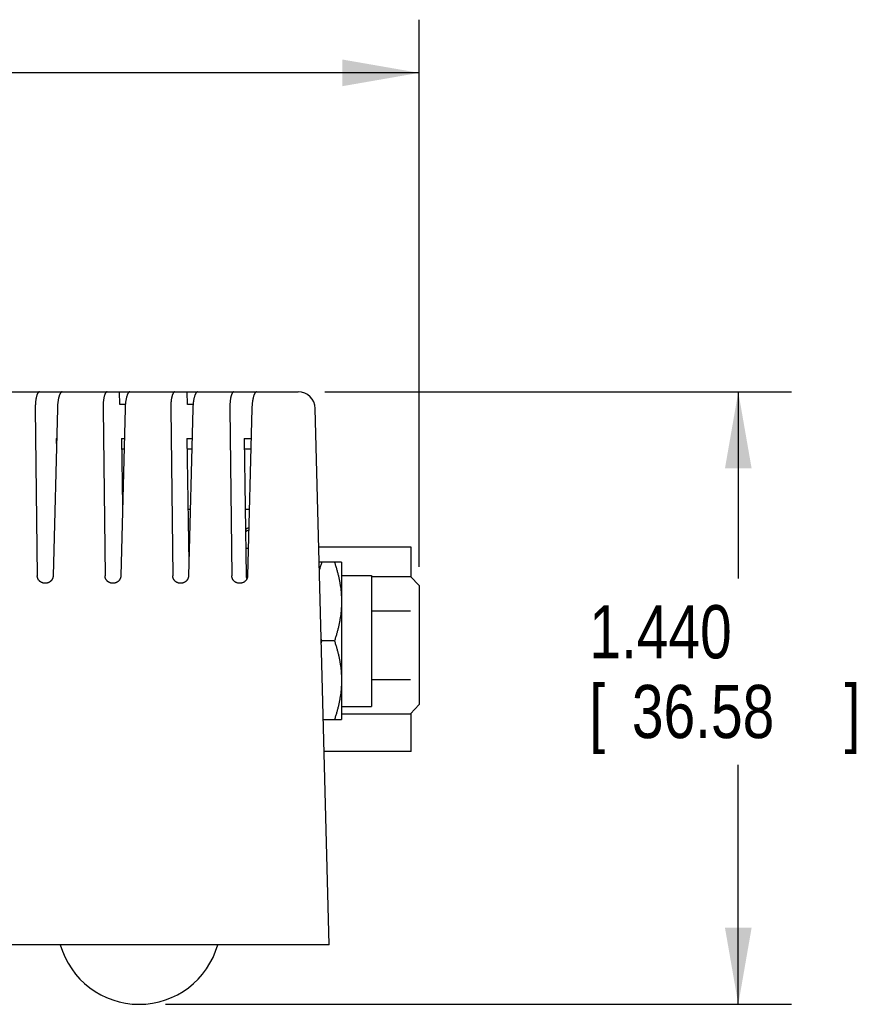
# Model space of a CAD drawing. Header units: inches. Extents: x 0 to 34, y 0 to 22.
# Tile 16 of 27: x 18.5 to 20.5, y 11.8 to 14.1. Entities that reach past the tile are written whole.
import ezdxf

# ---------------------------------------------------------------- set-up
doc = ezdxf.new("R2010")
doc.units = ezdxf.units.IN
doc.header["$LTSCALE"] = 1.87
doc.header["$MEASUREMENT"] = 0
doc.layers.get('0').update_dxf_attribs({"linetype": 'CONTINUOUS'})
doc.layers.add('DIMENSIONS', color=7, linetype='CONTINUOUS')
doc.styles.get("Standard").update_dxf_attribs({"font": 'txt', "width": 0.8})
doc.dimstyles.new('DIMSTYLE_1', dxfattribs={"dimtxt": 0.125, "dimasz": 0.18, "dimexe": 0.18, "dimexo": 0.0625, "dimgap": 0.09, "dimtad": 0, "dimtih": 1, "dimtoh": 1, "dimdec": 3, "dimzin": 4, "dimdsep": 46, "dimtxsty": 'STANDARD', "dimblk": '_FILLED', "dimblk1": '_FILLED', "dimblk2": '_FILLED', "dimcen": 0.09, "dimadec": 0, "dimazin": 0, "dimtp": 0.01, "dimtm": 0.01, "dimtfac": 1, "dimtdec": 3, "dimtofl": 0, "dimtmove": 0, "dimatfit": 3, "dimldrblk": '_FILLED', "dimfxl": 1, "dimtolj": 1, "dimtzin": 4, "dimarcsym": 0})

# ---------------------------------------------------------------- blocks, each defined once
blk = doc.blocks.new('_FILLED')
at = {"color": 0, "linetype": 'BYBLOCK'}
blk.add_solid([(0, 0), (-1, 0.174), (-1, -0.174)], dxfattribs=at)
blk = doc.blocks.new('*D0')
at = {"layer": 'DIMENSIONS', "color": 2, "linetype": 'CONTINUOUS'}
for p, q in [((14.4886, 12.7122), (14.4886, 14.0662)), ((19.4704, 12.7794), (19.4704, 14.0662)), ((14.4886, 13.9412), (16.4545, 13.9412)), ((19.4704, 13.9412), (17.5795, 13.9412))]:
    blk.add_line(p, q, dxfattribs=at)
at = {"layer": 'DIMENSIONS', "color": 2, "linetype": 'CONTINUOUS', "xscale": 0.18, "yscale": 0.18, "zscale": 0.18, "rotation": 180}
blk.add_blockref('_FILLED', (14.4886, 13.9412), dxfattribs=at)
at = {"layer": 'DIMENSIONS', "color": 2, "linetype": 'CONTINUOUS', "xscale": 0.18, "yscale": 0.18, "zscale": 0.18}
blk.add_blockref('_FILLED', (19.4704, 13.9412), dxfattribs=at)
at = {"layer": 'DIMENSIONS', "color": 2, "linetype": 'CONTINUOUS', "width": 0.8}
for s, p in [('(', (16.517, 13.8787)), ('4.982', (16.617, 13.8787)), (')', (17.417, 13.8787)), ('[', (16.617, 13.6912)), (']', (17.317, 13.6912)), ('126.54', (16.717, 13.6912))]:
    blk.add_text(s, height=0.125, dxfattribs=at).set_placement(p)
blk = doc.blocks.new('*D12')
at = {"layer": 'DIMENSIONS', "color": 2, "linetype": 'CONTINUOUS'}
for p, q in [((19.2489, 13.1912), (20.3454, 13.1912)), ((20.2204, 13.1912), (20.2204, 12.7521)), ((20.2204, 11.7512), (20.2204, 12.3146)), ((18.8749, 11.7512), (20.3454, 11.7512))]:
    blk.add_line(p, q, dxfattribs=at)
at = {"layer": 'DIMENSIONS', "color": 2, "linetype": 'CONTINUOUS', "xscale": 0.18, "yscale": 0.18, "zscale": 0.18}
for p, rotation in [((20.2204, 13.1912), 90), ((20.2204, 11.7512), 270)]:
    blk.add_blockref('_FILLED', p, dxfattribs=dict(at, rotation=rotation))
at = {"layer": 'DIMENSIONS', "color": 2, "linetype": 'CONTINUOUS', "width": 0.8}
for s, p in [('1.440', (19.8704, 12.5646)), ('[', (19.8704, 12.3771)), ('36.58', (19.9704, 12.3771)), (']', (20.4704, 12.3771))]:
    blk.add_text(s, height=0.125, dxfattribs=at).set_placement(p)

msp = doc.modelspace()

# ---------------------------------------------------------------- linework, layer by layer
at = {"color": 7, "linetype": 'CONTINUOUS'}
for p, q in [((14.6589, 13.1912), (19.1864, 13.1912)), ((18.7672, 13.1612), (18.7664, 13.1912)), ((18.9263, 13.1612), (18.9255, 13.1912)), ((18.5686, 13.1522), (18.5733, 12.7583)), ((18.6205, 13.1522), (18.6105, 12.7583)), ((18.7277, 13.1522), (18.7324, 12.7583)), ((18.7802, 13.1612), (18.7672, 13.1612)), ((18.7797, 13.1522), (18.7696, 12.7583)), ((18.8869, 13.1522), (18.8915, 12.7583)), ((18.9393, 13.1612), (18.9263, 13.1612)), ((18.9388, 13.1522), (18.9288, 12.7583)), ((19.0257, 13.1522), (19.0303, 12.7583)), ((19.0776, 13.1522), (19.0675, 12.7583)), ((19.2594, 11.8912), (19.2264, 13.1522)), ((18.6177, 13.0812), (18.6187, 13.0812)), ((18.6177, 13.0812), (18.6181, 13.0565)), ((18.7713, 13.0812), (18.7779, 13.0812)), ((18.7713, 13.0812), (18.7738, 12.9233)), ((18.925, 13.0812), (18.937, 13.0812)), ((18.925, 13.0812), (18.9296, 12.7902)), ((19.059, 13.0812), (19.0758, 13.0812)), ((19.059, 13.0812), (19.0641, 12.7583)), ((18.7772, 13.0562), (18.7717, 13.0562)), ((18.9364, 13.0562), (18.9254, 13.0562)), ((19.0751, 13.0562), (19.0594, 13.0562)), ((18.9291, 12.8207), (18.9304, 12.8207)), ((19.0692, 12.8227), (19.063, 12.8227)), ((19.2881, 12.7907), (19.2358, 12.7907)), ((19.2881, 12.7907), (19.2884, 12.7902)), ((19.2884, 12.7902), (19.2884, 12.4212)), ((19.2884, 12.7597), (19.3586, 12.7597)), ((19.3586, 12.7597), (19.3586, 12.4517)), ((19.3586, 12.7573), (19.4504, 12.7573)), ((19.4704, 12.7357), (19.4504, 12.7573)), ((19.4704, 12.7357), (19.4704, 12.4557)), ((19.3586, 12.6765), (19.4504, 12.6765)), ((19.2715, 12.6057), (19.2422, 12.6057)), ((19.3586, 12.5149), (19.4504, 12.5149)), ((19.4504, 12.434), (19.4704, 12.4557)), ((19.2884, 12.4517), (19.3586, 12.4517)), ((19.2884, 12.434), (19.4504, 12.434)), ((19.2455, 12.4207), (19.2881, 12.4207)), ((19.2881, 12.4207), (19.2884, 12.4212)), ((19.2594, 11.8912), (14.5729, 11.8912))]:
    msp.add_line(p, q, dxfattribs=at)
at = {"color": 6, "linetype": 'CONTINUOUS'}
for p, q in [((18.9276, 12.9157), (18.9328, 12.9157)), ((19.0616, 12.9157), (19.0716, 12.9157)), ((19.4516, 12.8257), (19.2349, 12.8257)), ((19.4516, 12.756), (19.4516, 12.8257)), ((19.4516, 12.3457), (19.4516, 12.4354)), ((19.4516, 12.3457), (19.2475, 12.3457))]:
    msp.add_line(p, q, dxfattribs=at)
at = {"color": 7, "linetype": 'CONTINUOUS'}
for centre, radius, start, end in [((19.1864, 13.1512), 0.04, 1.5, 90), ((19.0966, 12.797), 0.0786, 109.4609, 115.8363), ((19.0966, 12.797), 0.0736, 110.9441, 117.6688), ((18.8124, 11.9434), 0.1922, 195.757, 344.243)]:
    msp.add_arc(centre, radius, start, end, dxfattribs=at)
for points, knots in [([(18.5783, 13.1912), (18.578, 13.1912), (18.5774, 13.1911), (18.5766, 13.1907), (18.5758, 13.19), (18.575, 13.1891), (18.5742, 13.188), (18.5735, 13.1866), (18.5728, 13.185), (18.5722, 13.1832), (18.5716, 13.1813), (18.5711, 13.1792), (18.5706, 13.1769), (18.5701, 13.1745), (18.5698, 13.172), (18.5694, 13.1693), (18.5691, 13.1666), (18.5689, 13.1638), (18.5688, 13.161), (18.5686, 13.1581), (18.5686, 13.1552), (18.5686, 13.1532), (18.5686, 13.1522)], [0, 0, 0, 0, 0.020311, 0.042195, 0.066928, 0.095382, 0.127905, 0.164662, 0.205626, 0.250576, 0.299395, 0.351691, 0.407239, 0.465719, 0.526713, 0.590062, 0.655285, 0.722149, 0.790385, 0.859563, 0.929587, 1, 1, 1, 1]), ([(18.6317, 13.1912), (18.6314, 13.1912), (18.6308, 13.1911), (18.63, 13.1907), (18.6291, 13.19), (18.6283, 13.1891), (18.6275, 13.188), (18.6267, 13.1866), (18.626, 13.185), (18.6253, 13.1833), (18.6246, 13.1813), (18.624, 13.1792), (18.6234, 13.1769), (18.6229, 13.1745), (18.6224, 13.172), (18.622, 13.1693), (18.6216, 13.1666), (18.6213, 13.1638), (18.621, 13.161), (18.6208, 13.1581), (18.6206, 13.1552), (18.6206, 13.1532), (18.6205, 13.1522)], [0, 0, 0, 0, 0.020174, 0.042117, 0.067026, 0.095719, 0.128516, 0.165562, 0.206823, 0.252068, 0.301168, 0.353725, 0.409493, 0.468141, 0.529235, 0.592593, 0.657722, 0.724377, 0.792269, 0.860969, 0.930368, 1, 1, 1, 1]), ([(18.7374, 13.1912), (18.7372, 13.1912), (18.7366, 13.1911), (18.7357, 13.1907), (18.7349, 13.19), (18.7341, 13.1891), (18.7334, 13.188), (18.7327, 13.1866), (18.732, 13.185), (18.7313, 13.1832), (18.7307, 13.1813), (18.7302, 13.1792), (18.7297, 13.1769), (18.7293, 13.1745), (18.7289, 13.172), (18.7285, 13.1693), (18.7283, 13.1666), (18.7281, 13.1638), (18.7279, 13.161), (18.7278, 13.1581), (18.7277, 13.1552), (18.7277, 13.1532), (18.7277, 13.1522)], [0, 0, 0, 0, 0.020311, 0.042195, 0.066928, 0.095382, 0.127905, 0.164662, 0.205626, 0.250576, 0.299395, 0.351691, 0.407239, 0.465719, 0.526713, 0.590062, 0.655285, 0.722149, 0.790385, 0.859563, 0.929587, 1, 1, 1, 1]), ([(18.7908, 13.1912), (18.7905, 13.1912), (18.7899, 13.1911), (18.7891, 13.1907), (18.7882, 13.19), (18.7874, 13.1891), (18.7866, 13.188), (18.7859, 13.1866), (18.7851, 13.185), (18.7844, 13.1833), (18.7838, 13.1813), (18.7831, 13.1792), (18.7826, 13.1769), (18.782, 13.1745), (18.7815, 13.172), (18.7811, 13.1693), (18.7807, 13.1666), (18.7804, 13.1638), (18.7801, 13.161), (18.7799, 13.1581), (18.7798, 13.1552), (18.7797, 13.1532), (18.7797, 13.1522)], [0, 0, 0, 0, 0.020174, 0.042117, 0.067026, 0.095719, 0.128516, 0.165562, 0.206823, 0.252068, 0.301168, 0.353725, 0.409493, 0.468141, 0.529235, 0.592593, 0.657722, 0.724377, 0.792269, 0.860969, 0.930368, 1, 1, 1, 1]), ([(18.8966, 13.1912), (18.8963, 13.1912), (18.8957, 13.1911), (18.8949, 13.1907), (18.894, 13.19), (18.8933, 13.1891), (18.8925, 13.188), (18.8918, 13.1866), (18.8911, 13.185), (18.8905, 13.1832), (18.8899, 13.1813), (18.8893, 13.1792), (18.8888, 13.1769), (18.8884, 13.1745), (18.888, 13.172), (18.8877, 13.1693), (18.8874, 13.1666), (18.8872, 13.1638), (18.887, 13.161), (18.8869, 13.1581), (18.8869, 13.1552), (18.8869, 13.1532), (18.8869, 13.1522)], [0, 0, 0, 0, 0.020311, 0.042195, 0.066928, 0.095382, 0.127905, 0.164662, 0.205626, 0.250576, 0.299395, 0.351691, 0.407239, 0.465719, 0.526713, 0.590062, 0.655285, 0.722149, 0.790385, 0.859563, 0.929587, 1, 1, 1, 1]), ([(18.95, 13.1912), (18.9497, 13.1912), (18.9491, 13.1911), (18.9482, 13.1907), (18.9474, 13.19), (18.9466, 13.1891), (18.9458, 13.188), (18.945, 13.1866), (18.9443, 13.185), (18.9436, 13.1833), (18.9429, 13.1813), (18.9423, 13.1792), (18.9417, 13.1769), (18.9412, 13.1745), (18.9407, 13.172), (18.9402, 13.1693), (18.9399, 13.1666), (18.9395, 13.1638), (18.9393, 13.161), (18.9391, 13.1581), (18.9389, 13.1552), (18.9388, 13.1532), (18.9388, 13.1522)], [0, 0, 0, 0, 0.020174, 0.042117, 0.067026, 0.095719, 0.128516, 0.165562, 0.206823, 0.252068, 0.301168, 0.353725, 0.409493, 0.468141, 0.529235, 0.592593, 0.657722, 0.724377, 0.792269, 0.860969, 0.930368, 1, 1, 1, 1]), ([(19.0353, 13.1912), (19.0351, 13.1912), (19.0345, 13.1911), (19.0336, 13.1907), (19.0328, 13.19), (19.032, 13.1891), (19.0313, 13.188), (19.0306, 13.1866), (19.0299, 13.185), (19.0292, 13.1832), (19.0287, 13.1813), (19.0281, 13.1792), (19.0276, 13.1769), (19.0272, 13.1745), (19.0268, 13.172), (19.0265, 13.1693), (19.0262, 13.1666), (19.026, 13.1638), (19.0258, 13.161), (19.0257, 13.1581), (19.0256, 13.1552), (19.0256, 13.1532), (19.0257, 13.1522)], [0, 0, 0, 0, 0.020311, 0.042195, 0.066928, 0.095382, 0.127905, 0.164662, 0.205626, 0.250576, 0.299395, 0.351691, 0.407239, 0.465719, 0.526713, 0.590062, 0.655285, 0.722149, 0.790385, 0.859563, 0.929587, 1, 1, 1, 1]), ([(19.0887, 13.1912), (19.0884, 13.1912), (19.0878, 13.1911), (19.087, 13.1907), (19.0861, 13.19), (19.0853, 13.1891), (19.0845, 13.188), (19.0838, 13.1866), (19.083, 13.185), (19.0823, 13.1833), (19.0817, 13.1813), (19.081, 13.1792), (19.0805, 13.1769), (19.0799, 13.1745), (19.0794, 13.172), (19.079, 13.1693), (19.0786, 13.1666), (19.0783, 13.1638), (19.078, 13.161), (19.0778, 13.1581), (19.0777, 13.1552), (19.0776, 13.1532), (19.0776, 13.1522)], [0, 0, 0, 0, 0.020174, 0.042117, 0.067026, 0.095719, 0.128516, 0.165562, 0.206823, 0.252068, 0.301168, 0.353725, 0.409493, 0.468141, 0.529235, 0.592593, 0.657722, 0.724377, 0.792269, 0.860969, 0.930368, 1, 1, 1, 1]), ([(19.2363, 12.7716), (19.2366, 12.7726), (19.2376, 12.7762), (19.2395, 12.7826), (19.2413, 12.788), (19.2422, 12.7907)], [0, 0, 0, 0, 0.152898, 0.570711, 1, 1, 1, 1]), ([(19.2715, 12.7907), (19.2724, 12.788), (19.2742, 12.7826), (19.2766, 12.7746), (19.2787, 12.7667), (19.2807, 12.759), (19.2824, 12.7513), (19.2839, 12.7436), (19.2852, 12.736), (19.2862, 12.7285), (19.287, 12.7209), (19.2876, 12.7133), (19.288, 12.7058), (19.2881, 12.6982), (19.288, 12.6906), (19.2876, 12.6831), (19.287, 12.6755), (19.2862, 12.6679), (19.2852, 12.6603), (19.2839, 12.6527), (19.2824, 12.6451), (19.2807, 12.6374), (19.2787, 12.6296), (19.2766, 12.6218), (19.2742, 12.6138), (19.2724, 12.6084), (19.2715, 12.6057)], [0, 0, 0, 0, 0.045414, 0.089615, 0.132788, 0.175122, 0.216798, 0.25798, 0.298776, 0.339296, 0.37962, 0.419807, 0.459925, 0.5, 0.540075, 0.580193, 0.62038, 0.660704, 0.701224, 0.74202, 0.783202, 0.824878, 0.867212, 0.910385, 0.954586, 1, 1, 1, 1]), ([(18.5918, 12.7412), (18.5914, 12.7412), (18.5905, 12.7412), (18.5889, 12.7414), (18.5871, 12.7417), (18.5854, 12.7422), (18.5838, 12.7429), (18.5822, 12.7437), (18.5807, 12.7446), (18.5794, 12.7456), (18.5781, 12.7468), (18.577, 12.748), (18.576, 12.7493), (18.5752, 12.7507), (18.5745, 12.7522), (18.574, 12.7537), (18.5736, 12.7552), (18.5733, 12.7568), (18.5733, 12.7578), (18.5733, 12.7583)], [0, 0, 0, 0, 0.03701, 0.102316, 0.16716, 0.23143, 0.295137, 0.357929, 0.419965, 0.481163, 0.541332, 0.600799, 0.659459, 0.71725, 0.774566, 0.831337, 0.887679, 0.94392, 1, 1, 1, 1]), ([(18.6105, 12.7583), (18.6105, 12.7578), (18.6104, 12.7568), (18.6102, 12.7552), (18.6097, 12.7537), (18.6092, 12.7521), (18.6084, 12.7507), (18.6076, 12.7493), (18.6066, 12.7479), (18.6054, 12.7467), (18.6041, 12.7455), (18.6027, 12.7445), (18.6012, 12.7436), (18.5996, 12.7428), (18.5979, 12.7421), (18.5962, 12.7417), (18.5944, 12.7413), (18.5929, 12.7412), (18.592, 12.7412), (18.5918, 12.7412)], [0, 0, 0, 0, 0.055945, 0.112313, 0.168961, 0.226204, 0.284148, 0.342701, 0.402224, 0.462612, 0.523748, 0.585896, 0.648795, 0.712386, 0.776719, 0.841401, 0.906488, 0.971749, 1, 1, 1, 1]), ([(18.7509, 12.7412), (18.7506, 12.7412), (18.7496, 12.7412), (18.748, 12.7414), (18.7463, 12.7417), (18.7445, 12.7422), (18.7429, 12.7429), (18.7413, 12.7437), (18.7398, 12.7446), (18.7385, 12.7456), (18.7372, 12.7468), (18.7361, 12.748), (18.7352, 12.7493), (18.7343, 12.7507), (18.7336, 12.7522), (18.7331, 12.7537), (18.7327, 12.7552), (18.7325, 12.7568), (18.7324, 12.7578), (18.7324, 12.7583)], [0, 0, 0, 0, 0.03701, 0.102316, 0.16716, 0.23143, 0.295137, 0.357929, 0.419965, 0.481163, 0.541332, 0.600799, 0.659459, 0.71725, 0.774566, 0.831337, 0.887679, 0.94392, 1, 1, 1, 1]), ([(18.7696, 12.7583), (18.7696, 12.7578), (18.7695, 12.7568), (18.7693, 12.7552), (18.7689, 12.7537), (18.7683, 12.7521), (18.7676, 12.7507), (18.7667, 12.7493), (18.7657, 12.7479), (18.7646, 12.7467), (18.7633, 12.7455), (18.7619, 12.7445), (18.7604, 12.7436), (18.7588, 12.7428), (18.7571, 12.7421), (18.7553, 12.7417), (18.7535, 12.7413), (18.752, 12.7412), (18.7512, 12.7412), (18.7509, 12.7412)], [0, 0, 0, 0, 0.055945, 0.112313, 0.168961, 0.226204, 0.284148, 0.342701, 0.402224, 0.462612, 0.523748, 0.585896, 0.648795, 0.712386, 0.776719, 0.841401, 0.906488, 0.971749, 1, 1, 1, 1]), ([(18.91, 12.7412), (18.9097, 12.7412), (18.9087, 12.7412), (18.9072, 12.7414), (18.9054, 12.7417), (18.9037, 12.7422), (18.902, 12.7429), (18.9004, 12.7437), (18.899, 12.7446), (18.8976, 12.7456), (18.8964, 12.7468), (18.8953, 12.748), (18.8943, 12.7493), (18.8935, 12.7507), (18.8928, 12.7522), (18.8922, 12.7537), (18.8918, 12.7552), (18.8916, 12.7568), (18.8915, 12.7578), (18.8915, 12.7583)], [0, 0, 0, 0, 0.03701, 0.102316, 0.16716, 0.23143, 0.295137, 0.357929, 0.419965, 0.481163, 0.541332, 0.600799, 0.659459, 0.71725, 0.774566, 0.831337, 0.887679, 0.94392, 1, 1, 1, 1]), ([(18.9288, 12.7583), (18.9288, 12.7578), (18.9287, 12.7568), (18.9284, 12.7552), (18.928, 12.7537), (18.9274, 12.7521), (18.9267, 12.7507), (18.9258, 12.7493), (18.9248, 12.7479), (18.9237, 12.7467), (18.9224, 12.7455), (18.921, 12.7445), (18.9195, 12.7436), (18.9179, 12.7428), (18.9162, 12.7421), (18.9145, 12.7417), (18.9127, 12.7413), (18.9112, 12.7412), (18.9103, 12.7412), (18.91, 12.7412)], [0, 0, 0, 0, 0.055945, 0.112313, 0.168961, 0.226204, 0.284148, 0.342701, 0.402224, 0.462612, 0.523748, 0.585896, 0.648795, 0.712386, 0.776719, 0.841401, 0.906488, 0.971749, 1, 1, 1, 1]), ([(19.0488, 12.7412), (19.0485, 12.7412), (19.0475, 12.7412), (19.046, 12.7414), (19.0442, 12.7417), (19.0424, 12.7422), (19.0408, 12.7429), (19.0392, 12.7437), (19.0377, 12.7446), (19.0364, 12.7456), (19.0352, 12.7468), (19.034, 12.748), (19.0331, 12.7493), (19.0322, 12.7507), (19.0316, 12.7522), (19.031, 12.7537), (19.0306, 12.7552), (19.0304, 12.7568), (19.0303, 12.7578), (19.0303, 12.7583)], [0, 0, 0, 0, 0.03701, 0.102316, 0.16716, 0.23143, 0.295137, 0.357929, 0.419965, 0.481163, 0.541332, 0.600799, 0.659459, 0.71725, 0.774566, 0.831337, 0.887679, 0.94392, 1, 1, 1, 1]), ([(19.0675, 12.7583), (19.0675, 12.7578), (19.0675, 12.7568), (19.0672, 12.7552), (19.0668, 12.7537), (19.0662, 12.7521), (19.0655, 12.7507), (19.0646, 12.7493), (19.0636, 12.7479), (19.0625, 12.7467), (19.0612, 12.7455), (19.0598, 12.7445), (19.0583, 12.7436), (19.0567, 12.7428), (19.055, 12.7421), (19.0532, 12.7417), (19.0514, 12.7413), (19.0499, 12.7412), (19.0491, 12.7412), (19.0488, 12.7412)], [0, 0, 0, 0, 0.055945, 0.112313, 0.168961, 0.226204, 0.284148, 0.342701, 0.402224, 0.462612, 0.523748, 0.585896, 0.648795, 0.712386, 0.776719, 0.841401, 0.906488, 0.971749, 1, 1, 1, 1]), ([(19.0641, 12.7583), (19.0641, 12.7578), (19.0641, 12.7567), (19.0644, 12.7551), (19.0648, 12.7536), (19.0653, 12.7523), (19.0656, 12.7515), (19.0657, 12.7513)], [0, 0, 0, 0, 0.220616, 0.441877, 0.663053, 0.885219, 1, 1, 1, 1]), ([(19.2715, 12.6057), (19.2724, 12.603), (19.2742, 12.5976), (19.2766, 12.5896), (19.2787, 12.5817), (19.2807, 12.574), (19.2824, 12.5663), (19.2839, 12.5586), (19.2852, 12.551), (19.2862, 12.5435), (19.287, 12.5359), (19.2876, 12.5283), (19.288, 12.5208), (19.2881, 12.5132), (19.288, 12.5056), (19.2876, 12.4981), (19.287, 12.4905), (19.2862, 12.4829), (19.2852, 12.4753), (19.2839, 12.4677), (19.2824, 12.4601), (19.2807, 12.4524), (19.2787, 12.4446), (19.2766, 12.4368), (19.2742, 12.4288), (19.2724, 12.4234), (19.2715, 12.4207)], [0, 0, 0, 0, 0.045414, 0.089615, 0.132788, 0.175122, 0.216798, 0.25798, 0.298776, 0.339296, 0.37962, 0.419807, 0.459925, 0.5, 0.540075, 0.580193, 0.62038, 0.660704, 0.701224, 0.74202, 0.783202, 0.824878, 0.867212, 0.910385, 0.954586, 1, 1, 1, 1])]:
    msp.add_open_spline(points, degree=3, knots=knots, dxfattribs=at)
for points in [[(19.2422, 12.6057), (19.2416, 12.6073), (19.2411, 12.609), (19.2405, 12.6107)], [(19.2408, 12.6014), (19.2412, 12.6029), (19.2417, 12.6043), (19.2422, 12.6057)]]:
    msp.add_open_spline(points, degree=3, dxfattribs=at)

# ---------------------------------------------------------------- dimensions: what is measured, and where the dimension line sits
at = {"layer": 'DIMENSIONS', "color": 2, "linetype": 'CONTINUOUS'}
dim = msp.add_linear_dim(base=(14.4886, 13.9412), p1=(19.4704, 12.7794), p2=(14.4886, 12.7122), angle=180, text='(<>)', dimstyle='DIMSTYLE_1', dxfattribs=at)
dim.commit()
dim.dimension.update_dxf_attribs({"geometry": '*D0', "text_midpoint": (17.017, 13.8474), "dimtype": 160})
dim = msp.add_linear_dim(base=(20.2204, 11.7512), p1=(19.2489, 13.1912), p2=(18.8749, 11.7512), angle=270, dimstyle='DIMSTYLE_1', dxfattribs=at)
dim.commit()
dim.dimension.update_dxf_attribs({"geometry": '*D12', "text_midpoint": (20.2204, 12.5334), "dimtype": 160})

doc.saveas('drawing.dxf')
